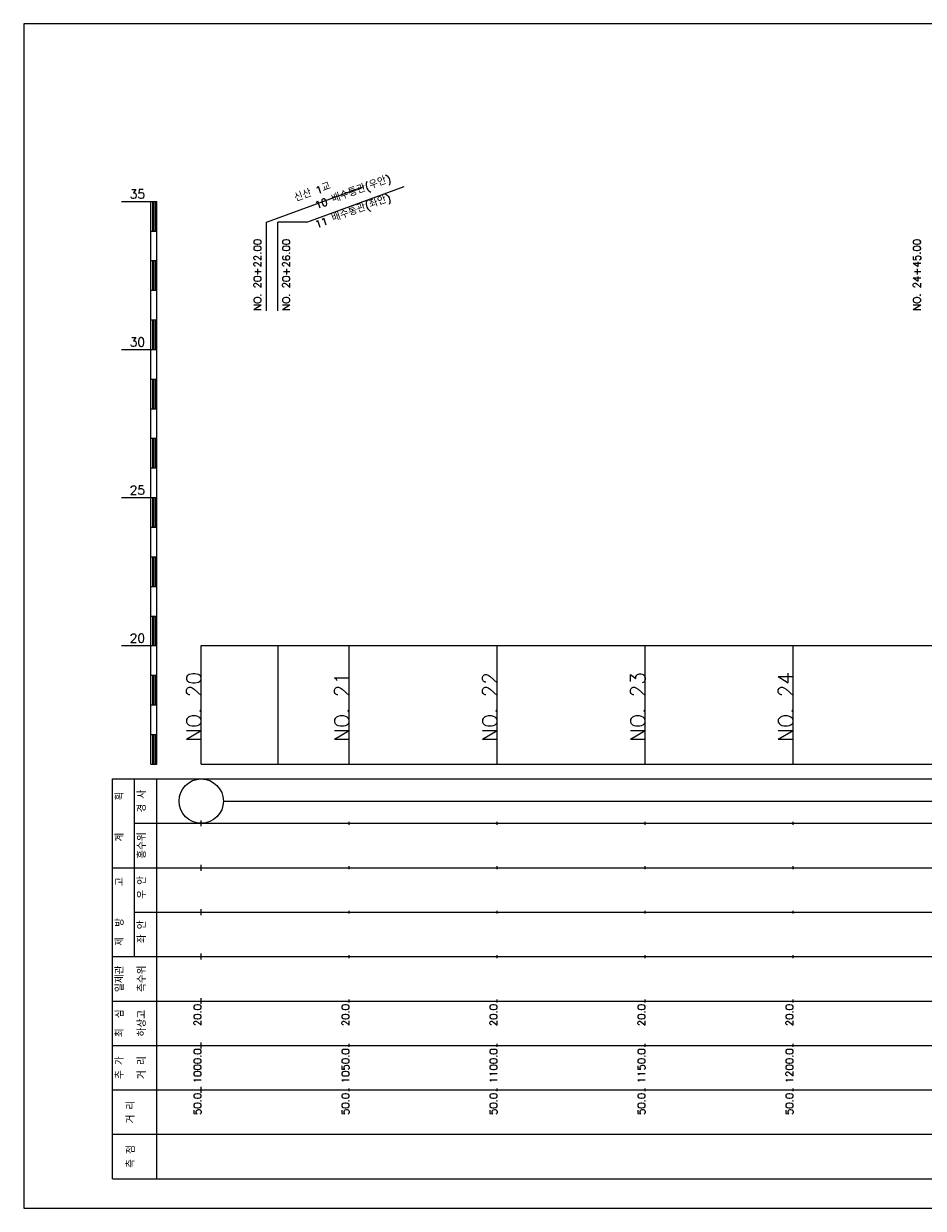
# Model space of a CAD drawing. Extents: x -2 to 685, y -2 to 2900.
# Tile 5 of 11: x 50 to 354, y 1008 to 1408. Entities that reach past the tile are written whole.
import ezdxf
from ezdxf.enums import TextEntityAlignment as Align

# ---------------------------------------------------------------- set-up
doc = ezdxf.new("R2010")
doc.units = 0
doc.header["$LTSCALE"] = 5
for name, color, linetype in [('BOX', 5, 'CONTINUOUS'), ('DT1', 3, 'CONTINUOUS'), ('LT1', 4, 'CONTINUOUS'), ('ST1', 7, 'CONTINUOUS')]:
    doc.layers.add(name, color=color, linetype=linetype)
doc.styles.add('GHS', font='ROMANS.shx', dxfattribs={"bigfont": 'GHS.shx'})

msp = doc.modelspace()

# ---------------------------------------------------------------- linework, layer by layer
at = {"layer": 'BOX'}
msp.add_lwpolyline([(50, 1008), (650, 1008), (650, 1408), (50, 1408), (50, 1008)], dxfattribs=at)
at = {"layer": 'DT1', "linetype": 'CONTINUOUS'}
msp.add_line((145.65, 1341), (135.91, 1341), dxfattribs=at)
at = {"layer": 'DT1'}
for p, q in [((110, 1189.08), (110, 1191.08)), ((160, 1189.58), (160, 1190.58)), ((210, 1189.58), (210, 1190.58)), ((260, 1189.58), (260, 1190.58)), ((310, 1189.58), (310, 1190.58))]:
    msp.add_line(p, q, dxfattribs=at)
at = {"layer": 'LT1', "linetype": 'CONTINUOUS'}
for p, q in [((132, 1341), (164.89, 1352.97)), ((145.65, 1341), (178.54, 1352.97)), ((132, 1311), (132, 1341)), ((135.91, 1311), (135.91, 1341))]:
    msp.add_line(p, q, dxfattribs=at)
at = {"layer": 'LT1'}
for p, q in [((83, 1348), (93, 1348)), ((93, 1158), (93, 1348)), ((93, 1348), (95, 1348)), ((95, 1158), (95, 1348)), ((93.5, 1347.8), (93.5, 1338.2)), ((94, 1347.8), (94, 1338.2)), ((94.5, 1347.8), (94.5, 1338.2)), ((93, 1338), (95, 1338)), ((93, 1328), (95, 1328)), ((93.5, 1327.8), (93.5, 1318.2)), ((94, 1327.8), (94, 1318.2)), ((94.5, 1327.8), (94.5, 1318.2)), ((93, 1318), (95, 1318)), ((93, 1308), (95, 1308)), ((93.5, 1307.8), (93.5, 1298.2)), ((94, 1307.8), (94, 1298.2)), ((94.5, 1307.8), (94.5, 1298.2)), ((83, 1298), (93, 1298)), ((93, 1298), (95, 1298)), ((93, 1288), (95, 1288)), ((93.5, 1287.8), (93.5, 1278.2)), ((94, 1287.8), (94, 1278.2)), ((94.5, 1287.8), (94.5, 1278.2)), ((93, 1278), (95, 1278)), ((93, 1268), (95, 1268)), ((93.5, 1267.8), (93.5, 1258.2)), ((94, 1267.8), (94, 1258.2)), ((94.5, 1267.8), (94.5, 1258.2)), ((93, 1258), (95, 1258)), ((83, 1248), (93, 1248)), ((93, 1248), (95, 1248)), ((93.5, 1247.8), (93.5, 1238.2)), ((94, 1247.8), (94, 1238.2)), ((94.5, 1247.8), (94.5, 1238.2)), ((93, 1238), (95, 1238)), ((93, 1228), (95, 1228)), ((93.5, 1227.8), (93.5, 1218.2)), ((94, 1227.8), (94, 1218.2)), ((94.5, 1227.8), (94.5, 1218.2)), ((93, 1218), (95, 1218)), ((93, 1208), (95, 1208)), ((93.5, 1207.8), (93.5, 1198.2)), ((94, 1207.8), (94, 1198.2)), ((94.5, 1207.8), (94.5, 1198.2)), ((83, 1198), (93, 1198)), ((93, 1198), (95, 1198)), ((110, 1158), (110, 1198)), ((136, 1158), (136, 1198)), ((160, 1158), (160, 1198)), ((210, 1158), (210, 1198)), ((260, 1158), (260, 1198)), ((310, 1158), (310, 1198)), ((93, 1188), (95, 1188)), ((93.5, 1187.8), (93.5, 1178.2)), ((94, 1187.8), (94, 1178.2)), ((94.5, 1187.8), (94.5, 1178.2)), ((93, 1178), (95, 1178)), ((93, 1168), (95, 1168)), ((93.5, 1167.8), (93.5, 1158.2)), ((94, 1167.8), (94, 1158.2)), ((94.5, 1167.8), (94.5, 1158.2)), ((93, 1158), (95, 1158)), ((110, 1158), (610, 1158)), ((110, 1137), (110, 1139)), ((160, 1137.5), (160, 1138.5)), ((210, 1137.5), (210, 1138.5)), ((260, 1137.5), (260, 1138.5)), ((310, 1137.5), (310, 1138.5)), ((110, 1122), (110, 1124)), ((160, 1122.5), (160, 1123.5)), ((210, 1122.5), (210, 1123.5)), ((260, 1122.5), (260, 1123.5)), ((310, 1122.5), (310, 1123.5)), ((110, 1107), (110, 1109)), ((160, 1107.5), (160, 1108.5)), ((210, 1107.5), (210, 1108.5)), ((260, 1107.5), (260, 1108.5)), ((310, 1107.5), (310, 1108.5)), ((110, 1092), (110, 1094)), ((160, 1092.5), (160, 1093.5)), ((210, 1092.5), (210, 1093.5)), ((260, 1092.5), (260, 1093.5)), ((310, 1092.5), (310, 1093.5)), ((110, 1077), (110, 1079)), ((160, 1077.5), (160, 1078.5)), ((210, 1077.5), (210, 1078.5)), ((260, 1077.5), (260, 1078.5)), ((310, 1077.5), (310, 1078.5)), ((110, 1062), (110, 1064)), ((160, 1062.5), (160, 1063.5)), ((210, 1062.5), (210, 1063.5)), ((260, 1062.5), (260, 1063.5)), ((310, 1062.5), (310, 1063.5)), ((110, 1047), (110, 1049)), ((160, 1047.5), (160, 1048.5)), ((210, 1047.5), (210, 1048.5)), ((260, 1047.5), (260, 1048.5)), ((310, 1047.5), (310, 1048.5))]:
    msp.add_line(p, q, dxfattribs=at)
msp.add_lwpolyline([(110, 1198), (160, 1198), (210, 1198), (260, 1198), (310, 1198), (360, 1198), (410, 1198), (460, 1198), (510, 1198), (560, 1198), (610, 1198)], dxfattribs=at)
at = {"layer": 'ST1'}
for p, q in [((80, 1018), (80, 1153)), ((80, 1153), (623, 1153)), ((87.5, 1123), (87.5, 1153)), ((95, 1018), (95, 1153)), ((87.5, 1138), (623, 1138)), ((80, 1123), (623, 1123)), ((87.5, 1093), (87.5, 1123)), ((87.5, 1108), (623, 1108)), ((80, 1093), (623, 1093)), ((80, 1078), (623, 1078)), ((80, 1063), (623, 1063)), ((80, 1048), (623, 1048)), ((80, 1033), (623, 1033)), ((80, 1018), (623, 1018))]:
    msp.add_line(p, q, dxfattribs=at)
at = {"layer": 'ST1', "linetype": 'CONTINUOUS'}
msp.add_line((117.5, 1145.5), (602.5, 1145.5), dxfattribs=at)
msp.add_circle((110, 1145.5), 7.5, dxfattribs=at)

# ---------------------------------------------------------------- texts
at = {"layer": 'DT1', "linetype": 'CONTINUOUS', "style": 'GHS'}
for s, rotation, p in [('10 배수통관(우안)', 20, (161.65, 1349.99)), ('신산 1교', 20, (148, 1349.99)), ('11 배수통관(좌안)', 20, (161.65, 1343.53)), ('경 사', 90, (91.25, 1145.5)), ('  획', 90, (83.75, 1145.5)), ('   계', 90, (83.75, 1130.5)), ('홍수위', 90, (91.25, 1130.5)), ('   고', 90, (83.75, 1115.5)), (' 우 안', 90, (91.25, 1115.5)), (' 제  방', 90, (83.75, 1100.5)), (' 좌 안', 90, (91.25, 1100.5)), ('일제관', 90, (83.75, 1085.5)), ('측수위', 90, (91.25, 1085.5)), ('최  심', 90, (83.75, 1070.5)), ('하상고', 90, (91.25, 1070.5)), ('추 가', 90, (83.75, 1055.5)), ('거 리', 90, (91.25, 1055.5)), ('거 리', 90, (87.5, 1040.5)), ('측 점', 90, (87.5, 1025.5))]:
    msp.add_text(s, height=2.5, rotation=rotation, dxfattribs=at).set_placement(p, align=Align.CENTER)
at = {"layer": 'DT1', "style": 'GHS'}
for s, p in [('35', (91, 1349)), ('30', (91, 1299)), ('25', (91, 1249)), ('20', (91, 1199))]:
    msp.add_text(s, height=3, dxfattribs=at).set_placement(p, align=Align.RIGHT)
at = {"layer": 'DT1', "linetype": 'CONTINUOUS', "style": 'GHS'}
for s, p in [('NO. 20+22.00 ', (130.25, 1311.12)), ('NO. 20+26.00 ', (139.97, 1311.12)), ('NO. 24+45.00 ', (353.11, 1311.12))]:
    msp.add_text(s, height=2.5, rotation=90, dxfattribs=at).set_placement(p)
at = {"layer": 'DT1', "style": 'GHS'}
for s, height, p in [('NO. 20', 5, (110, 1189.08)), ('NO. 21', 5, (160, 1189.08)), ('NO. 22', 5, (210, 1189.08)), ('NO. 23', 5, (260, 1189.08)), ('NO. 24', 5, (310, 1189.08)), (' 20.0', 2.5, (110, 1077)), (' 20.0', 2.5, (160, 1077)), (' 20.0', 2.5, (210, 1077)), (' 20.0', 2.5, (260, 1077)), (' 20.0', 2.5, (310, 1077)), ('  1000.0', 2.5, (110, 1062)), ('  1050.0', 2.5, (160, 1062)), ('  1100.0', 2.5, (210, 1062)), ('  1150.0', 2.5, (260, 1062)), ('  1200.0', 2.5, (310, 1062)), ('  50.0', 2.5, (110, 1047)), ('  50.0', 2.5, (160, 1047)), ('  50.0', 2.5, (210, 1047)), ('  50.0', 2.5, (260, 1047)), ('  50.0', 2.5, (310, 1047))]:
    msp.add_text(s, height=height, rotation=90, dxfattribs=at).set_placement(p, align=Align.RIGHT)

doc.saveas('drawing.dxf')
